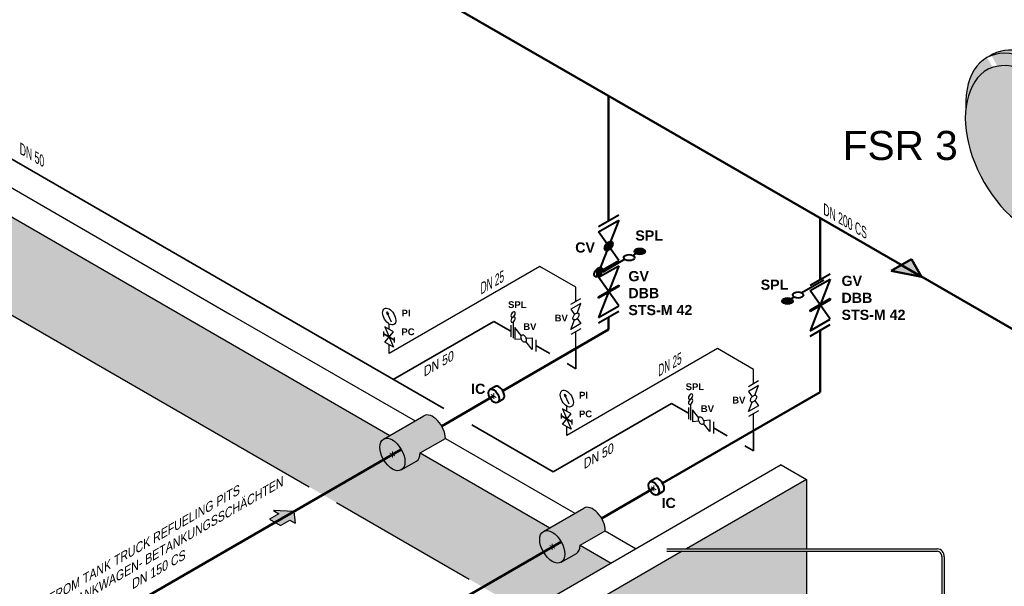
# Model space of a CAD drawing. Header units: millimetres. Extents: x 222 to 2461, y -1493 to 72.
# Tile 8 of 27: x 1100 to 1439, y -1142 to -947. Entities that reach past the tile are written whole.
import ezdxf

# ---------------------------------------------------------------- set-up
doc = ezdxf.new("R2010")
doc.units = ezdxf.units.MM
doc.linetypes.add('ACAD_ISO10W100', pattern=[18, 12, -3, 0, -3])
for name, color, linetype, lineweight in [('Achsen', 253, 'ACAD_ISO10W100', 15), ('Armatur-Entleerung', 7, 'Continuous', 30), ('Armaturen-Einlagerung', 7, 'Continuous', 40), ('Einlagerung', 5, 'Continuous', 50), ('Entleerung', 74, 'Continuous', 35), ('Pfeile', 1, 'Continuous', 18), ('Stickstoffsystem', 200, 'Continuous', 25), ('Text', 7, 'Continuous', 18), ('Text groß', 7, 'Continuous', 18)]:
    doc.layers.add(name, color=color, linetype=linetype, lineweight=lineweight)
for name, color, linetype in [('ANLAGEN', 7, 'Continuous'), ('DN 025-', 8, 'Continuous'), ('effekte', 7, 'Continuous'), ('Filter', 8, 'Continuous'), ('gebäude', 8, 'Continuous'), ('rohrdurchführung', 7, 'Continuous')]:
    doc.layers.add(name, color=color, linetype=linetype)
doc.styles.add('isotext', font='arial.ttf', dxfattribs={"oblique": 30, "height": 3})

# ---------------------------------------------------------------- blocks, each defined once
blk = doc.blocks.new('FILOU_N2_83_2')
at = {"layer": 'ANLAGEN', "color": 7, "linetype": 'Continuous'}
for p, q in [((0, 0), (6.4952, 12.4102)), ((6.4952, 12.4102), (6.4952, 8.0801)), ((6.4952, 8.0801), (12.9904, 11.8301)), ((12.9904, 11.8301), (12.9904, 3.1699)), ((0, 0), (6.4952, -4.9104)), ((12.9904, 3.1699), (6.4952, -0.5801)), ((6.4952, -0.5801), (6.4952, -4.9103))]:
    blk.add_line(p, q, dxfattribs=at)

msp = doc.modelspace()

# ---------------------------------------------------------------- hatches: boundary and pattern name
at = {"layer": 'Armaturen-Einlagerung'}
h = msp.add_hatch(color=256, dxfattribs=at)
edge = h.paths.add_edge_path()
edge.add_ellipse((1313.727061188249, -1026.815076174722), major_axis=(-1.833785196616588, 5.659506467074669e-09), ratio=0.5773502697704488, start_angle=0, end_angle=360)
h = msp.add_hatch(color=256, dxfattribs=at)
edge = h.paths.add_edge_path()
edge.add_ellipse((1364.609525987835, -1043.872488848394), major_axis=(-1.833785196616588, 5.659506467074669e-09), ratio=0.5773502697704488, start_angle=0, end_angle=360)
at = {"layer": 'DN 025-'}
h = msp.add_hatch(color=256, dxfattribs=at)
h.paths.add_polyline_path([(1226.652570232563, -1047.629591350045), (1227.077420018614, -1048.518920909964), (1227.263446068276, -1048.399505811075)])
h.paths.add_polyline_path([(1226.911796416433, -1048.625239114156), (1227.077420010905, -1048.518920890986), (1226.65257022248, -1047.629591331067)])
h = msp.add_hatch(color=256, dxfattribs=at)
h.paths.add_polyline_path([(1287.791011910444, -1075.886093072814), (1288.215861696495, -1076.775422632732), (1288.401887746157, -1076.656007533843)])
h.paths.add_polyline_path([(1288.050238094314, -1076.881740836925), (1288.215861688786, -1076.775422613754), (1287.791011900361, -1075.886093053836)])
at = {"layer": 'effekte'}
h = msp.add_hatch(color=9, dxfattribs=at)
h.set_gradient(color1=(201, 200, 192), color2=(242, 242, 242), rotation=330, tint=1, name='CURVED')
h.paths.add_polyline_path([(846.3968309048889, -850.0500386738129), (843.7987194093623, -851.5500599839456), (841.2006419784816, -847.0500606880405), (848.9948710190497, -848.5500585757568), (846.3968309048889, -850.0500386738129), (906.9991178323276, -885.0382827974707), (906.9991178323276, -808.9316157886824), (887.5935001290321, -797.7277771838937), (880.0042742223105, -793.3461294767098), (880.004263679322, -793.3461294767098), (787.9918579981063, -740.2227422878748), (787.9918579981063, -869.9623724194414), (1274.671265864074, -1150.946859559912), (1303.863467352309, -1134.09273417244), (906.9991178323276, -904.9629951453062), (906.9991178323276, -885.0382827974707)])
h.paths.add_polyline_path([(851.9607284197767, -861.0387259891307), (861.877930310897, -866.7644251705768), (861.877930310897, -858.7068931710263), (851.9607284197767, -852.9811939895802)], flags=16)
h = msp.add_hatch(color=253, dxfattribs=at)
h.set_gradient(color1=(156, 156, 156), rotation=29.999999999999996, tint=1, name='CURVED')
edge = h.paths.add_edge_path()
edge.add_ellipse((1451.482955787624, -992.0493460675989), major_axis=(-18.38756896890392, 31.84820368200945), ratio=0.5542783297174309, start_angle=133.8320005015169, end_angle=406.1679994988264)
edge.add_ellipse((1449.726115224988, -993.0636584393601), major_axis=(-16.42953454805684, 28.45678858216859), ratio=0.6105096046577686, start_angle=20.785020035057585, end_angle=39.187509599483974, ccw=False)
edge.add_ellipse((1449.726115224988, -993.0636584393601), major_axis=(16.55132162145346, -28.66772998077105), ratio=0.5773502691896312, start_angle=338.13119913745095, end_angle=561.8688008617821, ccw=False)
edge.add_ellipse((1449.726115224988, -993.0636584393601), major_axis=(-16.42953454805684, 28.45678858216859), ratio=0.6105096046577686, start_angle=140.8124904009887, end_angle=159.2149799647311, ccw=False)
edge = h.paths.add_edge_path()
edge.add_ellipse((1453.321923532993, -990.9876175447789), major_axis=(-18.38756896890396, 31.84820368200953), ratio=0.5542783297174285, start_angle=177.0142703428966, end_angle=362.9857296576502)
edge.add_ellipse((1451.482955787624, -992.0493460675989), major_axis=(-18.38756896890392, 31.84820368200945), ratio=0.5542783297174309, start_angle=182.9857296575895, end_angle=357.0142703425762, ccw=False)
h = msp.add_hatch(color=253, dxfattribs=at)
h.set_gradient(color1=(156, 156, 156), rotation=29.999999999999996, tint=1, name='CURVED')
edge = h.paths.add_edge_path()
edge.add_ellipse((1449.726115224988, -993.0636584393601), major_axis=(16.55132162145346, -28.66772998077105), ratio=0.5773502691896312, start_angle=338.1311991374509, end_angle=561.8688008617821)
edge.add_ellipse((1449.726115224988, -993.0636584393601), major_axis=(-16.42953454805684, 28.45678858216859), ratio=0.6105096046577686, start_angle=20.78502003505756, end_angle=159.2149799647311)
h = msp.add_hatch(color=253, dxfattribs=at)
h.set_gradient(color1=(156, 156, 156), rotation=29.999999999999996, tint=1, name='CURVED')
edge = h.paths.add_edge_path()
edge.add_ellipse((1228.574376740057, -1096.680939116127), major_axis=(3.061862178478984, -5.303300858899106), ratio=0.5773502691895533, start_angle=1.1937117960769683e-12, end_angle=180.0000000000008, ccw=False)
edge.add_line((1231.636238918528, -1101.984239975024), (1236.88121930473, -1098.956049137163))
edge.add_ellipse((1233.819357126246, -1093.652748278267), major_axis=(3.061862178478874, -5.303300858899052), ratio=0.577350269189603, start_angle=0, end_angle=45.00000000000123)
edge.add_line((1238.149484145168, -1096.152748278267), (1246.809738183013, -1091.152748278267))
edge.add_ellipse((1242.479611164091, -1088.652748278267), major_axis=(3.061862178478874, -5.303300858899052), ratio=0.5773502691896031, start_angle=45.00000000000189, end_angle=180)
edge.add_line((1239.417748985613, -1083.349447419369), (1225.512514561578, -1091.377638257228))
h = msp.add_hatch(color=255, dxfattribs=at)
edge = h.paths.add_edge_path()
edge.add_ellipse((1228.574431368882, -1096.680970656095), major_axis=(3.061862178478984, -5.303300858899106), ratio=0.5773502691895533, start_angle=106.1175443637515, end_angle=253.8824556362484)
edge.add_line((1224.782918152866, -1096.907010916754), (1230.665944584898, -1093.51044402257))
edge = h.paths.add_edge_path()
edge.add_ellipse((1228.574431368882, -1096.680970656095), major_axis=(3.061862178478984, -5.303300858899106), ratio=0.5773502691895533, start_angle=89.9999999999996, end_angle=106.1175443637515)
edge.add_line((1230.665944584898, -1093.51044402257), (1224.782918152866, -1096.907010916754))
edge.add_ellipse((1228.574431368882, -1096.680970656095), major_axis=(3.061862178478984, -5.303300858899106), ratio=0.5773502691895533, start_angle=253.8824556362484, end_angle=270.0000000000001)
edge.add_line((1225.512569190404, -1098.448737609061), (1231.636293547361, -1094.913203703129))
edge = h.paths.add_edge_path()
edge.add_ellipse((1228.574431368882, -1096.680970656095), major_axis=(3.061862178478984, -5.303300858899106), ratio=0.5773502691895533, start_angle=73.88245563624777, end_angle=89.9999999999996)
edge.add_line((1231.636293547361, -1094.91320370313), (1225.512569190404, -1098.448737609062))
edge.add_ellipse((1228.574431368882, -1096.680970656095), major_axis=(3.061862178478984, -5.303300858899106), ratio=0.5773502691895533, start_angle=270.0000000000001, end_angle=286.1175443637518)
edge.add_line((1226.482918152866, -1099.851497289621), (1232.365944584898, -1096.454930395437))
edge = h.paths.add_edge_path()
edge.add_ellipse((1228.574431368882, -1096.680970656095), major_axis=(3.061862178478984, -5.303300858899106), ratio=0.5773502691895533, start_angle=286.1175443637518, end_angle=433.8824556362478)
edge.add_line((1232.365944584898, -1096.454930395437), (1226.482918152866, -1099.851497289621))
h = msp.add_hatch(color=9, dxfattribs=at)
h.set_gradient(color1=(201, 200, 192), color2=(242, 242, 242), rotation=330, tint=1, name='CURVED')
h.paths.add_polyline_path([(1329.770844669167, -1129.136114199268), (1371.095869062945, -1129.136919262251), (1371.095869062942, -1105.277100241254)])
h.paths.add_polyline_path([(1328.345783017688, -1129.95887392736), (1278.31659778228, -1158.843237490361), (1278.316597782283, -1166.495138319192), (1305.930546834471, -1150.552217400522), (1315.442204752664, -1156.04377566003), (1324.953862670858, -1150.55221740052), (1334.465520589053, -1156.04377566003), (1343.977178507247, -1150.55221740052), (1353.488836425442, -1156.04377566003), (1363.000494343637, -1150.55221740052), (1371.095869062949, -1155.226084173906), (1371.095869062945, -1129.95887392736)])
h = msp.add_hatch(color=253, dxfattribs=at)
h.set_gradient(color1=(156, 156, 156), rotation=29.999999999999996, tint=1, name='CURVED')
edge = h.paths.add_edge_path()
edge.add_ellipse((1283.614445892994, -1128.458337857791), major_axis=(3.061862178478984, -5.303300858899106), ratio=0.5773502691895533, start_angle=1.1937117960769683e-12, end_angle=180.0000000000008, ccw=False)
edge.add_line((1286.676308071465, -1133.761638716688), (1291.921288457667, -1130.733447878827))
edge.add_ellipse((1288.859426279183, -1125.43014701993), major_axis=(3.061862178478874, -5.303300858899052), ratio=0.577350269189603, start_angle=0, end_angle=45.00000000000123)
edge.add_line((1293.189553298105, -1127.93014701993), (1301.84980733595, -1122.93014701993))
edge.add_ellipse((1297.519680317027, -1120.430147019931), major_axis=(3.061862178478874, -5.303300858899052), ratio=0.5773502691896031, start_angle=45.00000000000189, end_angle=180)
edge.add_line((1294.45781813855, -1115.126846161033), (1280.552583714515, -1123.155036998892))
h = msp.add_hatch(color=255, dxfattribs=at)
edge = h.paths.add_edge_path()
edge.add_ellipse((1283.61450052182, -1128.458369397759), major_axis=(3.061862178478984, -5.303300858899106), ratio=0.5773502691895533, start_angle=106.1175443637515, end_angle=253.8824556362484)
edge.add_line((1279.822987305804, -1128.684409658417), (1285.706013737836, -1125.287842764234))
edge = h.paths.add_edge_path()
edge.add_ellipse((1283.61450052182, -1128.458369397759), major_axis=(3.061862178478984, -5.303300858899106), ratio=0.5773502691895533, start_angle=89.9999999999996, end_angle=106.1175443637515)
edge.add_line((1285.706013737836, -1125.287842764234), (1279.822987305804, -1128.684409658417))
edge.add_ellipse((1283.61450052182, -1128.458369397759), major_axis=(3.061862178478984, -5.303300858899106), ratio=0.5773502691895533, start_angle=253.8824556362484, end_angle=270.0000000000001)
edge.add_line((1280.552638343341, -1130.226136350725), (1286.676362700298, -1126.690602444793))
edge = h.paths.add_edge_path()
edge.add_ellipse((1283.61450052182, -1128.458369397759), major_axis=(3.061862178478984, -5.303300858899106), ratio=0.5773502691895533, start_angle=73.88245563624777, end_angle=89.9999999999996)
edge.add_line((1286.676362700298, -1126.690602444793), (1280.552638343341, -1130.226136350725))
edge.add_ellipse((1283.61450052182, -1128.458369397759), major_axis=(3.061862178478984, -5.303300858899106), ratio=0.5773502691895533, start_angle=270.0000000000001, end_angle=286.1175443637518)
edge.add_line((1281.522987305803, -1131.628896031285), (1287.406013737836, -1128.232329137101))
edge = h.paths.add_edge_path()
edge.add_ellipse((1283.61450052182, -1128.458369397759), major_axis=(3.061862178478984, -5.303300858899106), ratio=0.5773502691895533, start_angle=286.1175443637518, end_angle=433.8824556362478)
edge.add_line((1287.406013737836, -1128.232329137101), (1281.522987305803, -1131.628896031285))
at = {"layer": 'Einlagerung'}
h = msp.add_hatch(color=256, dxfattribs=at)
h.paths.add_polyline_path([(1410.703033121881, -1035.491716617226), (1407.238931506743, -1029.491716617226), (1403.774829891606, -1031.491716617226)])
h.paths.add_polyline_path([(1400.310728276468, -1033.491716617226), (1410.703033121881, -1035.491716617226), (1403.774829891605, -1031.491716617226)])
h = msp.add_hatch(color=5, dxfattribs=at)
h.paths.add_polyline_path([(1189.500475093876, -1117.075966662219), (1186.25287746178, -1118.950970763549), (1186.427865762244, -1119.052000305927), (1191.450814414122, -1116.15199954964), (1187.625486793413, -1115.99344166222)])
h.paths.add_polyline_path([(1186.427865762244, -1119.052000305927), (1188.127865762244, -1120.033495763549), (1194.623061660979, -1116.283492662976), (1194.623061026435, -1116.28348756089), (1191.450814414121, -1116.15199954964)])
h.paths.add_polyline_path([(1188.127865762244, -1120.03349576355), (1189.827865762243, -1121.014991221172), (1194.850842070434, -1118.114974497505), (1194.623061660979, -1116.283492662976)])
h.paths.add_polyline_path([(1189.827865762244, -1121.014991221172), (1190.002854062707, -1121.11602076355), (1193.250451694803, -1119.241016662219), (1195.125526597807, -1120.32359166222), (1194.850842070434, -1118.114974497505)])

# ---------------------------------------------------------------- linework, layer by layer
at = {"layer": 'Achsen'}
for p, q in [((1262.616301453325, -1076.026887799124), (1264.348352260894, -1077.026887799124)), ((1263.48232685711, -1075.526887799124), (1263.48232685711, -1077.526887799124)), ((1227.708405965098, -1096.180970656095), (1229.440456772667, -1097.180970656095)), ((1228.574431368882, -1095.680970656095), (1228.574431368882, -1097.680970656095)), ((1317.656370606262, -1107.804286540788), (1319.388421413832, -1108.804286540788)), ((1318.522396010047, -1107.304286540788), (1318.522396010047, -1109.304286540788)), ((1282.748475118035, -1127.958369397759), (1284.480525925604, -1128.958369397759)), ((1283.61450052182, -1127.458369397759), (1283.61450052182, -1129.458369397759))]:
    msp.add_line(p, q, dxfattribs=at)
at = {"layer": 'Armatur-Entleerung'}
for p, q in [((1290.034270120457, -1044.985677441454), (1293.498371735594, -1042.985677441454)), ((1293.498371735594, -1044.717729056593), (1290.034270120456, -1046.717729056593)), ((1290.034270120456, -1046.717729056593), (1291.300898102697, -1048.520842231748)), ((1292.230986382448, -1047.984335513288), (1293.498371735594, -1044.717729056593)), ((1290.034251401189, -1053.645903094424), (1291.300875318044, -1050.380056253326)), ((1292.230446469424, -1049.843208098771), (1293.498353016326, -1051.645903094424)), ((1269.349419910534, -1052.21890656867), (1269.349419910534, -1056.21890656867)), ((1270.108816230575, -1051.082888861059), (1270.108816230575, -1056.658766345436)), ((1272.936172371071, -1055.754110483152), (1270.74090087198, -1053.023219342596)), ((1270.74090087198, -1053.023219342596), (1270.74090087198, -1057.023219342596)), ((1293.498353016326, -1051.645903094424), (1290.034251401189, -1053.645903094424)), ((1293.498353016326, -1053.377954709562), (1290.034251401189, -1055.377954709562)), ((1270.74090087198, -1057.023219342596), (1272.935756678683, -1056.827843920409)), ((1274.545733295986, -1056.684014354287), (1276.740866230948, -1056.487322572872)), ((1276.740866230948, -1056.487322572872), (1276.740866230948, -1060.487322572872)), ((1278.005035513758, -1057.216228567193), (1278.005035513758, -1061.216228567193)), ((1276.740866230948, -1060.487322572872), (1274.545871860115, -1057.757470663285)), ((1351.172711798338, -1073.242179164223), (1354.636813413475, -1071.242179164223)), ((1354.636813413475, -1072.974230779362), (1351.172711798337, -1074.974230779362)), ((1353.369428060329, -1076.240837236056), (1354.636813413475, -1072.974230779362)), ((1351.172711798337, -1074.974230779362), (1352.439339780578, -1076.777343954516)), ((1330.487861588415, -1080.475408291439), (1330.487861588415, -1084.475408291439)), ((1331.247257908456, -1079.339390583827), (1331.247257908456, -1084.915268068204)), ((1334.074614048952, -1084.010612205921), (1331.879342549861, -1081.279721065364)), ((1331.879342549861, -1081.279721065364), (1331.879342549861, -1085.279721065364)), ((1351.17269307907, -1081.902404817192), (1352.439316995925, -1078.636557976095)), ((1354.636794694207, -1079.902404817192), (1351.17269307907, -1081.902404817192)), ((1353.368888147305, -1078.099709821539), (1354.636794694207, -1079.902404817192)), ((1354.636794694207, -1081.634456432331), (1351.17269307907, -1083.634456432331)), ((1331.879342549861, -1085.279721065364), (1334.074198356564, -1085.084345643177)), ((1335.684174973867, -1084.940516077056), (1337.879307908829, -1084.743824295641)), ((1337.879307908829, -1088.743824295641), (1335.684313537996, -1086.013972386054)), ((1337.879307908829, -1084.743824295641), (1337.879307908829, -1088.743824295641)), ((1339.143477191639, -1085.472730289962), (1339.143477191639, -1089.472730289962))]:
    msp.add_line(p, q, dxfattribs=at)
for points in [[(1292.59595561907, -1048.078020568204, -0.1593), (1292.771835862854, -1048.341916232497, -0.1064), (1292.79441941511, -1048.733677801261, -0.0713), (1292.660441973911, -1049.193749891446, -0.0576), (1292.390190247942, -1049.65209993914, -0.0576), (1292.024791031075, -1050.038903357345, -0.0713), (1291.61989960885, -1050.295227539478, -0.1064), (1291.237215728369, -1050.38217011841, -0.1593), (1290.934978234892, -1050.286426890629, -0.1593), (1290.759097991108, -1050.022531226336, -0.1064), (1290.736514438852, -1049.630769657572, -0.0713), (1290.870491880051, -1049.170697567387, -0.0576), (1291.14074360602, -1048.712347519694, -0.0576), (1291.506142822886, -1048.325544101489, -0.0713), (1291.911034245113, -1048.069219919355, -0.1064), (1292.293718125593, -1047.982277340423, -0.1593)], [(1273.199790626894, -1055.484880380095, -0.1593), (1273.516271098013, -1055.464511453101, -0.1064), (1273.866838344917, -1055.640834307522, -0.0713), (1274.19828374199, -1055.986898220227, -0.0576), (1274.460100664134, -1056.450118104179, -0.0576), (1274.612382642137, -1056.959964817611, -0.0713), (1274.631920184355, -1057.4387731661, -0.1064), (1274.515872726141, -1057.81365841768, -0.1593), (1274.281837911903, -1058.027532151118, -0.1593), (1273.965357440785, -1058.047901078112, -0.1064), (1273.614790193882, -1057.871578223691, -0.0713), (1273.283344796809, -1057.525514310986, -0.0576), (1273.021527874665, -1057.062294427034, -0.0576), (1272.869245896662, -1056.552447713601, -0.0713), (1272.849708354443, -1056.073639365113, -0.1064), (1272.965755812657, -1055.698754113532, -0.1593)], [(1353.734397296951, -1076.334522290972, -0.1593), (1353.910277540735, -1076.598417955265, -0.1064), (1353.932861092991, -1076.990179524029, -0.0713), (1353.798883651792, -1077.450251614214, -0.0576), (1353.528631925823, -1077.908601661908, -0.0576), (1353.163232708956, -1078.295405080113, -0.0713), (1352.758341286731, -1078.551729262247, -0.1064), (1352.37565740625, -1078.638671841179, -0.1593), (1352.073419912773, -1078.542928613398, -0.1593), (1351.897539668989, -1078.279032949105, -0.1064), (1351.874956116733, -1077.887271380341, -0.0713), (1352.008933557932, -1077.427199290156, -0.0576), (1352.279185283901, -1076.968849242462, -0.0576), (1352.644584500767, -1076.582045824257, -0.0713), (1353.049475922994, -1076.325721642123, -0.1064), (1353.432159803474, -1076.238779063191, -0.1593)], [(1334.338232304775, -1083.741382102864, -0.1593), (1334.654712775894, -1083.721013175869, -0.1064), (1335.005280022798, -1083.89733603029, -0.0713), (1335.336725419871, -1084.243399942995, -0.0576), (1335.598542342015, -1084.706619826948, -0.0576), (1335.750824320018, -1085.21646654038, -0.0713), (1335.770361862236, -1085.695274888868, -0.1064), (1335.654314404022, -1086.070160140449, -0.1593), (1335.420279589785, -1086.284033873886, -0.1593), (1335.103799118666, -1086.30440280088, -0.1064), (1334.753231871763, -1086.128079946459, -0.0713), (1334.42178647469, -1085.782016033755, -0.0576), (1334.159969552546, -1085.318796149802, -0.0576), (1334.007687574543, -1084.80894943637, -0.0713), (1333.988150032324, -1084.330141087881, -0.1064), (1334.104197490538, -1083.955255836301, -0.1593)]]:
    msp.add_lwpolyline(points, format="xyb", close=True, dxfattribs=at)
at = {"layer": 'Armatur-Entleerung', "extrusion": (0, 0, -1)}
for centre in [(1270.108816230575, -1048.51882907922), (1270.108816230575, -1050.228202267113), (1331.247257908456, -1076.775330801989), (1331.247257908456, -1078.484703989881)]:
    msp.add_ellipse(centre, major_axis=(-0.5233865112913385, -0.9065320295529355), ratio=0.5773502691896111, dxfattribs=at)
at = {"layer": 'Armaturen-Einlagerung'}
for p, q in [((1306.484665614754, -1016.021812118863), (1299.556424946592, -1033.877920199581)), ((1299.556456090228, -1018.190451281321), (1306.484659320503, -1014.190451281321)), ((1299.556462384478, -1020.021812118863), (1306.484665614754, -1016.021812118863)), ((1306.484628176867, -1029.87792019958), (1299.556462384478, -1020.021812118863)), ((1302.905163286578, -1023.635705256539), (1302.905171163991, -1026.397254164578)), ((1303.020562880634, -1023.564279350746), (1303.020527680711, -1026.335452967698)), ((1303.13615939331, -1023.502339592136), (1303.136167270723, -1026.263888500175)), ((1303.251542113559, -1023.450283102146), (1303.25154066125, -1026.182717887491)), ((1303.36696960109, -1023.408280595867), (1303.366869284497, -1026.091493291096)), ((1303.482529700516, -1023.376761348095), (1303.482545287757, -1025.989508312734)), ((1303.597918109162, -1023.356861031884), (1303.597912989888, -1025.876181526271)), ((1303.713398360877, -1023.349867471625), (1303.713548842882, -1025.749740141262)), ((1303.828841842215, -1023.357774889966), (1303.82886147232, -1025.608605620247)), ((1303.94431419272, -1023.383745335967), (1303.944265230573, -1025.449338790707)), ((1304.059840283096, -1023.433364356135), (1304.059855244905, -1025.266284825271)), ((1304.175192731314, -1023.517323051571), (1304.175258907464, -1025.049099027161)), ((1304.290698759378, -1023.662792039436), (1304.290628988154, -1024.770333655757)), ((1301.750613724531, -1025.12883082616), (1301.750587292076, -1026.184348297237)), ((1301.866053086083, -1024.850185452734), (1301.866036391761, -1026.382649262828)), ((1301.981406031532, -1024.633188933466), (1301.981439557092, -1026.466418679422)), ((1302.096825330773, -1024.450393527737), (1302.096776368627, -1026.515986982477)), ((1302.212229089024, -1024.291126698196), (1302.212248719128, -1026.541957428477)), ((1302.327781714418, -1024.149853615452), (1302.327812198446, -1026.549795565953)), ((1302.443177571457, -1024.023550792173), (1302.443172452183, -1026.542871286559)), ((1302.558785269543, -1023.91008544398), (1302.558800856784, -1026.522832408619)), ((1302.674221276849, -1023.808239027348), (1302.674120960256, -1026.491451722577)), ((1302.789549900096, -1023.717014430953), (1302.789548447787, -1026.449449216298)), ((1299.556424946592, -1033.877920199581), (1306.484628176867, -1029.87792019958)), ((1308.590072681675, -1029.507341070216), (1300.966051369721, -1033.909071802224)), ((1312.43037924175, -1027.563715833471), (1311.398532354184, -1028.159452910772)), ((1298.979166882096, -1032.904822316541), (1298.979062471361, -1035.517638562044)), ((1299.094362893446, -1032.803114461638), (1299.094262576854, -1035.486327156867)), ((1299.209982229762, -1032.711562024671), (1299.210050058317, -1035.444116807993)), ((1299.325424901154, -1032.630511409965), (1299.325432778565, -1035.392060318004)), ((1299.440755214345, -1032.558965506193), (1299.440789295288, -1035.330259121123)), ((1306.484634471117, -1031.709281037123), (1299.556393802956, -1049.56538911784)), ((1299.556421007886, -1032.497145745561), (1299.556428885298, -1035.2586946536)), ((1299.556431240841, -1035.709281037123), (1306.484634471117, -1031.709281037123)), ((1299.671614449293, -1032.445038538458), (1299.671682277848, -1035.17759332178)), ((1299.787471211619, -1032.402948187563), (1299.787370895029, -1035.086160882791)), ((1299.902791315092, -1032.371567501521), (1299.902806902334, -1034.98431446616)), ((1300.018179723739, -1032.351667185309), (1300.018105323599, -1034.870867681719)), ((1300.133779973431, -1032.344604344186), (1300.133741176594, -1034.74442629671)), ((1300.249034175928, -1032.352461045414), (1300.248952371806, -1034.603670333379)), ((1300.364765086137, -1032.378602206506), (1300.36469756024, -1034.443886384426)), ((1300.480101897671, -1032.42817050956), (1300.480047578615, -1034.260970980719)), ((1300.595574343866, -1032.512059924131), (1300.595640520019, -1034.043835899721)), ((1300.710891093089, -1032.657478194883), (1300.710896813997, -1033.712497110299)), ((1306.484597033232, -1045.56538911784), (1299.556431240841, -1035.709281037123)), ((1377.155440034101, -1036.629102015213), (1369.531418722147, -1041.030832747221)), ((1379.29888688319, -1036.286904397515), (1372.370646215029, -1054.143012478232)), ((1372.370677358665, -1038.455543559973), (1379.298880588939, -1034.455543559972)), ((1372.370683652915, -1040.286904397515), (1379.29888688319, -1036.286904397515)), ((1306.484477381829, -1038.752933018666), (1299.556394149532, -1042.752863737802)), ((1306.484615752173, -1038.637335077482), (1299.5564125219, -1042.637335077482)), ((1299.556467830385, -1042.40658703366), (1306.484551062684, -1038.406656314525)), ((1306.484579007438, -1038.868392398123), (1299.556495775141, -1042.868323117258)), ((1306.484583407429, -1038.521995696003), (1299.556500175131, -1042.521926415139)), ((1306.484551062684, -1038.406656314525), (1306.484579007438, -1038.868392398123)), ((1379.298849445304, -1050.143012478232), (1372.370683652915, -1040.286904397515)), ((1299.556495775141, -1042.868323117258), (1299.556449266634, -1042.406277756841)), ((1366.938054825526, -1042.528112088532), (1365.906207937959, -1043.123849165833)), ((1379.298729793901, -1043.330556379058), (1372.370646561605, -1047.330487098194)), ((1379.298868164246, -1043.214958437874), (1372.370664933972, -1047.214958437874)), ((1372.370720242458, -1046.984210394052), (1379.298803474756, -1042.984279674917)), ((1379.298831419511, -1043.446015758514), (1372.370748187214, -1047.44594647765)), ((1379.298835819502, -1043.099619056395), (1372.370752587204, -1047.099549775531)), ((1379.298803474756, -1042.984279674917), (1379.298831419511, -1043.446015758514)), ((1299.556393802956, -1049.56538911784), (1306.484597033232, -1045.56538911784)), ((1299.556400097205, -1051.396749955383), (1306.484603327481, -1047.396749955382)), ((1372.370748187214, -1047.44594647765), (1372.370701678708, -1046.983901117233)), ((1372.370646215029, -1054.143012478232), (1379.298849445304, -1050.143012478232)), ((1372.370652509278, -1055.974373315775), (1379.298855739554, -1051.974373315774)), ((1264.011530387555, -1073.235623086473), (1262.137946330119, -1074.317337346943)), ((1266.54607040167, -1077.743763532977), (1264.749596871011, -1078.780958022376)), ((1319.051599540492, -1105.013021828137), (1317.178015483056, -1106.094736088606)), ((1321.586139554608, -1109.521162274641), (1319.789666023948, -1110.55835676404))]:
    msp.add_line(p, q, dxfattribs=at)
for points in [[(1301.913166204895, -1026.422157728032, -0.1593), (1301.678806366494, -1026.070273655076, -0.1064), (1301.648569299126, -1025.547900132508, -0.0713), (1301.827345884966, -1024.934452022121, -0.0576), (1302.187658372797, -1024.323392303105, -0.0576), (1302.674871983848, -1023.807703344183, -0.0713), (1303.214608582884, -1023.465846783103, -0.1064), (1303.724828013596, -1023.349988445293, -0.1593), (1304.127924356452, -1023.477574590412, -0.1593), (1304.362284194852, -1023.829458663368, -0.1064), (1304.392521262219, -1024.351832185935, -0.0713), (1304.213744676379, -1024.965280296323, -0.0576), (1303.85343218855, -1025.576340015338, -0.0576), (1303.366218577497, -1026.092028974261, -0.0713), (1302.826481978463, -1026.433885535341, -0.1064), (1302.316262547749, -1026.54974387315, -0.1593)], [(1298.333478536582, -1035.416774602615, -0.1593), (1298.099067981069, -1035.065079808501, -0.1064), (1298.068950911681, -1034.542637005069, -0.0713), (1298.247607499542, -1033.929258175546, -0.0576), (1298.607919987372, -1033.31819845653, -0.0576), (1299.095064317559, -1032.80238949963, -0.0713), (1299.634870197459, -1032.460652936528, -0.1064), (1300.145209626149, -1032.344725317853, -0.1593), (1300.548185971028, -1032.472380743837, -0.1593), (1300.782665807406, -1032.824195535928, -0.1064), (1300.812782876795, -1033.34663833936, -0.0713), (1300.634126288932, -1033.960017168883, -0.0576), (1300.273813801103, -1034.571076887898, -0.0576), (1299.78660019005, -1035.086765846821, -0.0713), (1299.246863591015, -1035.428622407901, -0.1064), (1298.736524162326, -1035.544550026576, -0.1593)]]:
    msp.add_lwpolyline(points, format="xyb", close=True, dxfattribs=at)
for centre, major_axis, ratio in [((1313.727061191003, -1026.815076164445), (-1.833785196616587, 5.659505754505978e-09), 0.5773502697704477), ((1310.101850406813, -1028.908092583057), (-1.833785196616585, 5.65950646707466e-09), 0.5773502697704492), ((1364.609525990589, -1043.872488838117), (-1.833785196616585, 5.65950646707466e-09), 0.5773502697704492), ((1368.234736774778, -1041.779472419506), (-1.833785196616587, 5.659505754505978e-09), 0.5773502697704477), ((1263.48232685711, -1076.526887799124), (1.31275905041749, -2.229115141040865), 0.5736040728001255), ((1318.522396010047, -1108.304286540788), (1.31275905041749, -2.229115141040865), 0.5736040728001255)]:
    msp.add_ellipse(centre, major_axis=major_axis, ratio=ratio, dxfattribs=at)
for centre in [(1265.278800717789, -1075.489693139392), (1320.318869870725, -1107.267091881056)]:
    msp.add_ellipse(centre, major_axis=(1.31275905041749, -2.229115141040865), ratio=0.5736040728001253, start_param=6.24822871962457, end_param=9.449833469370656, dxfattribs=at)
at = {"layer": 'DN 025-'}
for p, q in [((1228.30298997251, -1051.084381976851), (1226.652570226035, -1047.629591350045)), ((1229.29959384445, -1058.134963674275), (1229.29959384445, -1056.4200737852)), ((1289.441431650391, -1079.34088369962), (1287.791011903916, -1075.886093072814)), ((1290.438035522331, -1086.391465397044), (1290.438035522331, -1084.676575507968))]:
    msp.add_line(p, q, dxfattribs=at)
for points in [[(1226.652570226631, -1047.629591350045), (1227.26344606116, -1048.399505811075), (1226.911796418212, -1048.625239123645), (1226.652570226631, -1047.629591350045)], [(1225.982389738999, -1058.031363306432), (1228.967445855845, -1054.416719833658), (1225.982389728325, -1052.693296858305), (1228.967445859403, -1059.754786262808), (1225.982389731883, -1058.031363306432)], [(1225.650241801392, -1056.028009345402), (1225.650241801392, -1054.313119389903)], [(1287.791011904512, -1075.886093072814), (1288.401887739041, -1076.656007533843), (1288.050238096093, -1076.881740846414), (1287.791011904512, -1075.886093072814)], [(1287.12083141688, -1086.2878650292), (1290.105887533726, -1082.673221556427), (1287.120831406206, -1080.949798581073), (1290.105887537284, -1088.011287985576), (1287.120831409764, -1086.2878650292)], [(1286.788683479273, -1084.28451106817), (1286.788683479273, -1082.569621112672)]]:
    msp.add_lwpolyline(points, dxfattribs=at)
for points in [[(1225.650241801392, -1055.170564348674), (1229.299593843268, -1057.27751875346)], [(1286.788683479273, -1083.427066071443), (1290.438035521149, -1085.534020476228)]]:
    msp.add_lwpolyline(points, close=True, dxfattribs=at)
for centre in [(1227.474917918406, -1049.190454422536), (1288.613359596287, -1077.446956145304)]:
    msp.add_ellipse(centre, major_axis=(1.619276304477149, -2.749593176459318), ratio=0.5736040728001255, dxfattribs=at)
at = {"layer": 'Einlagerung'}
for p, q in [((1302.786111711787, -973.1861687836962), (1224.762299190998, -928.1391778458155)), ((1509.615422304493, -1092.598811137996), (1302.78620561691, -973.1861145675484)), ((1303.020526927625, -1016.190469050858), (1303.020526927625, -973.3216478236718)), ((1375.834766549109, -1015.214942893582), (1375.834766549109, -1036.455550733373)), ((1400.310728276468, -1033.491716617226), (1407.238931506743, -1029.491716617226)), ((1407.238931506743, -1029.491716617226), (1410.703033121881, -1035.491716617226)), ((1410.703033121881, -1035.491716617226), (1400.310728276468, -1033.491716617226)), ((1403.774829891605, -1031.491716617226), (1410.703033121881, -1035.491716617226)), ((1303.020526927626, -1053.699497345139), (1303.020526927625, -1049.396735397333)), ((1303.020526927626, -1053.699497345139), (1266.563913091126, -1074.747733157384)), ((1375.834766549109, -1053.974366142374), (1375.83476654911, -1075.214973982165)), ((1263.48232685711, -1076.526887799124), (1245.541527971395, -1086.885012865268)), ((1375.83476654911, -1075.214973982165), (1321.603982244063, -1106.525131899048)), ((1231.636293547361, -1094.91320370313), (1076.914638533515, -1184.241792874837)), ((1318.522396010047, -1108.304286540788), (1300.581597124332, -1118.662411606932)), ((1286.676362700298, -1126.690602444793), (1104.703284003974, -1231.752808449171))]:
    msp.add_line(p, q, dxfattribs=at)
at = {"layer": 'Entleerung', "color": 74}
for p, q in [((1093.992554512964, -992.9974431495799), (1181.232892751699, -1043.364952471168)), ((1181.233669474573, -1043.364504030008), (1246.245386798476, -1080.898497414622)), ((1255.910475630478, -1086.478558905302), (1283.912553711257, -1102.645334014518))]:
    msp.add_line(p, q, dxfattribs=at)
at = {"layer": 'Entleerung'}
for p, q in [((1228.872089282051, -1070.868163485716), (1263.529434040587, -1050.858736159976)), ((1263.529434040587, -1050.858736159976), (1269.349419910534, -1054.21890656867)), ((1278.005035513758, -1059.216228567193), (1282.735151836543, -1061.947162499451)), ((1291.766320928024, -1060.197116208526), (1291.766320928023, -1067.161310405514)), ((1288.735151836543, -1065.411264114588), (1291.766320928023, -1067.161310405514)), ((1283.912553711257, -1102.645334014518), (1324.667875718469, -1079.115237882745)), ((1324.667875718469, -1079.115237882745), (1330.487861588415, -1082.475408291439)), ((1339.143477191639, -1087.472730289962), (1343.873593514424, -1090.203664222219)), ((1352.904762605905, -1088.453617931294), (1352.904762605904, -1095.417812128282)), ((1349.873593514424, -1093.667765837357), (1352.904762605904, -1095.417812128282))]:
    msp.add_line(p, q, dxfattribs=at)
at = {"layer": 'Filter'}
for centre, major_axis, ratio, start_param, end_param in [((1453.321923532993, -990.9876175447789), (-18.38756896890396, 31.84820368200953), 0.5542783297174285, 3.089481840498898, 6.335296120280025), ((1451.482955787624, -992.0493460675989), (-18.38756896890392, 31.84820368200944), 0.5542783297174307, 2.335809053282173, 7.088968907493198), ((1449.726115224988, -993.0636584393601), (16.55132162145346, -28.66772998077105), 0.5773502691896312, 5.901502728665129, 9.80646053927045), ((1449.726115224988, -993.0636584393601), (-16.42953454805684, 28.45678858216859), 0.6105096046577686, 0.3627670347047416, 2.778825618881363)]:
    msp.add_ellipse(centre, major_axis=major_axis, ratio=ratio, start_param=start_param, end_param=end_param, dxfattribs=at)
at = {"layer": 'gebäude'}
for p, q in [((998.600241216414, -947.8489283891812), (1172.635870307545, -1048.328445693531)), ((989.9399871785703, -952.8489283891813), (1163.9756162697, -1053.328445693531)), ((960.7190737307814, -969.6864769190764), (1134.783414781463, -1070.182571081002)), ((1172.635870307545, -1048.32844569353), (1236.355941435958, -1085.117245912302)), ((1163.9756162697, -1053.328445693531), (1227.695687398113, -1090.117245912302)), ((1134.783414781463, -1070.182571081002), (1199.927210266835, -1107.793358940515)), ((1246.809792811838, -1091.152779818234), (1291.396010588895, -1116.894644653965)), ((1238.149538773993, -1096.152779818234), (1282.73575655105, -1121.894644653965)), ((1362.43561502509, -1100.277100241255), (1269.656343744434, -1153.843237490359)), ((1362.43561502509, -1100.277100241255), (1371.095869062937, -1105.277100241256)), ((1371.095869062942, -1105.277100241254), (1329.770844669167, -1129.136114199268)), ((1371.095869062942, -1105.277100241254), (1371.095869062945, -1129.136919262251)), ((1209.327210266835, -1113.220451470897), (1254.967279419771, -1139.570757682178)), ((1301.849861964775, -1122.930178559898), (1312.524597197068, -1129.093239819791)), ((1293.189607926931, -1127.930178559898), (1303.864343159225, -1134.093239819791)), ((1328.345783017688, -1129.95887392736), (1278.316597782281, -1158.84323749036)), ((1323.070490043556, -1129.135983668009), (1416.221880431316, -1129.137798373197)), ((1323.070490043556, -1129.95887392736), (1416.155757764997, -1129.95887392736)), ((1371.095869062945, -1129.958873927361), (1371.095869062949, -1155.226084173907)), ((1417.686132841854, -1131.805091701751), (1417.692527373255, -1154.670886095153)), ((1418.505227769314, -1131.892388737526), (1418.516261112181, -1154.670886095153)), ((1303.864343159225, -1134.093239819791), (1302.980560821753, -1134.603491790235))]:
    msp.add_line(p, q, dxfattribs=at)
for radius in [1.674193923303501, 2.497927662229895]:
    msp.add_arc((1416.021367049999, -1131.627665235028), radius, 353.9165270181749, 85.39580569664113, dxfattribs=at)
at = {"layer": 'rohrdurchführung'}
for p, q in [((1225.512569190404, -1091.377669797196), (1239.417803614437, -1083.349478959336)), ((1238.149538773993, -1096.152779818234), (1246.809792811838, -1091.152779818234)), ((1231.636293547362, -1101.984271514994), (1236.88127393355, -1098.956080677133)), ((1280.552638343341, -1123.15506853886), (1294.457872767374, -1115.126877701)), ((1293.189607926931, -1127.930178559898), (1301.849861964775, -1122.930178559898)), ((1286.676362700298, -1133.761670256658), (1291.921343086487, -1130.733479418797))]:
    msp.add_line(p, q, dxfattribs=at)
for centre, start_param, end_param in [((1242.479665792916, -1088.652779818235), 0.7853981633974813, 3.141592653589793), ((1233.819411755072, -1093.652779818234), 0, 0.7853981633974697), ((1297.519734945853, -1120.430178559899), 0.7853981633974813, 3.141592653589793), ((1288.859480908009, -1125.430178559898), 0, 0.7853981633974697)]:
    msp.add_ellipse(centre, major_axis=(3.061862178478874, -5.303300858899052), ratio=0.577350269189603, start_param=start_param, end_param=end_param, dxfattribs=at)
for centre in [(1228.574431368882, -1096.680970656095), (1283.61450052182, -1128.458369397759)]:
    msp.add_ellipse(centre, major_axis=(3.061862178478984, -5.303300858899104), ratio=0.5773502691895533, dxfattribs=at)
at = {"layer": 'Stickstoffsystem'}
for p, q in [((1279.300021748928, -1031.944419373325), (1227.474502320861, -1061.865896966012)), ((1291.766320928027, -1039.141840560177), (1279.300021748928, -1031.944419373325)), ((1291.766320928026, -1043.985677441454), (1291.766320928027, -1039.141840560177)), ((1227.474917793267, -1053.555008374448), (1227.47491779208, -1051.774307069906)), ((1291.766320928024, -1060.197116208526), (1291.766302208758, -1054.377954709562)), ((1227.474502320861, -1061.865896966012), (1227.474917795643, -1058.89307478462)), ((1340.438463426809, -1060.200921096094), (1288.612943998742, -1090.122398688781)), ((1352.904762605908, -1067.398342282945), (1340.438463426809, -1060.200921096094)), ((1352.904762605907, -1072.242179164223), (1352.904762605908, -1067.398342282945)), ((1288.613359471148, -1081.811510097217), (1288.613359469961, -1080.030808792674)), ((1352.904762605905, -1088.453617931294), (1352.904743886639, -1082.634456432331)), ((1288.612943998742, -1090.122398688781), (1288.613359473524, -1087.149576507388))]:
    msp.add_line(p, q, dxfattribs=at)

# ---------------------------------------------------------------- block references
at = {"layer": 'Pfeile', "xscale": -0.4999999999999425, "yscale": 0.5, "zscale": 0.5, "rotation": 59.9999999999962}
msp.add_blockref('FILOU_N2_83_2', (1194.623061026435, -1116.28348756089), dxfattribs=at)

# ---------------------------------------------------------------- texts
at = {"layer": 'Stickstoffsystem', "char_height": 3.5, "attachment_point": 9, "rotation": 29.99999999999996}
for insert in [(1267.028907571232, -1037.109929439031), (1328.167349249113, -1065.3664311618)]:
    msp.add_mtext('\\W0.7;\\Q30;DN 25 ', dxfattribs=dict(at, insert=insert))
at = {"layer": 'Text', "attachment_point": 1}
for s, insert, char_height, width in [('{\\fArial|b1|i0|c0|p34;SPL}', (1312.204248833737, -1019.566211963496), 3.5, 5.46291058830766), ('{\\fArial|b1|i0|c0|p34;CV}', (1291.51389859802, -1023.678315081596), 3.5, 5.46291058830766), ('{\\fArial|b1|i0|c0|p34;GV\\PDBB\\PSTS-M 42}', (1309.818934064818, -1033.547362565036), 3.5, 31.79455828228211), ('{\\fArial|b1|i0|c0|p34;SPL}', (1355.360427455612, -1036.490113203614), 3.5, 5.46291058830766), ('{\\fArial|b1|i0|c0|p34;GV\\PDBB\\PSTS-M 42}', (1383.197306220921, -1035.176830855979), 3.5, 31.79455828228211), ('{\\fArial|b1|i0|c0|p34;SPL}', (1268.384516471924, -1043.933439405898), 2.34180516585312, 5.46291058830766), ('{\\fArial|b1|i0|c0|p34;PI}', (1231.716396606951, -1046.842652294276), 2.34180516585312, 5.46291058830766), ('{\\fArial|b1|i0|c0|p34;BV}', (1284.41707794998, -1048.551482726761), 2.34180516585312, 5.46291058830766), ('{\\fArial|b1|i0|c0|p34;PC}', (1231.655774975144, -1053.280288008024), 2.34180516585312, 5.46291058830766), ('{\\fArial|b1|i0|c0|p34;BV}', (1273.609588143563, -1051.499357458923), 2.34180516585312, 5.46291058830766), ('{\\fArial|b1|i0|c0|p34;IC}', (1255.676755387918, -1072.327742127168), 3.5, 5.46291058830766), ('{\\fArial|b1|i0|c0|p34;SPL}', (1329.522958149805, -1072.189941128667), 2.34180516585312, 5.46291058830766), ('{\\fArial|b1|i0|c0|p34;PI}', (1292.854838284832, -1075.099154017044), 2.34180516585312, 5.46291058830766), ('{\\fArial|b1|i0|c0|p34;BV}', (1345.555519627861, -1076.80798444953), 2.34180516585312, 5.46291058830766), ('{\\fArial|b1|i0|c0|p34;BV}', (1334.748029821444, -1079.755859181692), 2.34180516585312, 5.46291058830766), ('{\\fArial|b1|i0|c0|p34;PC}', (1292.794216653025, -1081.536789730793), 2.34180516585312, 5.46291058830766), ('{\\fArial|b1|i0|c0|p34;IC}', (1321.23697971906, -1111.59415362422), 3.5, 5.46291058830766)]:
    msp.add_mtext(s, dxfattribs=dict(at, insert=insert, char_height=char_height, width=width))
at = {"layer": 'Text groß', "style": 'isotext', "oblique": 30}
for p in [(1239.437316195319, -1070.003439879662), (1294.477385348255, -1101.780838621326)]:
    msp.add_text('DN 50', height=3, rotation=29.99999999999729, dxfattribs=at).set_placement(p)
at = {"layer": 'Text groß', "insert": (1383.614067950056, -985.3239029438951), "char_height": 15, "width": 39.17095198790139, "attachment_point": 1, "line_spacing_factor": 0.6000000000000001}
msp.add_mtext('{\\fArial|b0|i0|c0|p34;\\H0.6667x;FSR 3}', dxfattribs=at)
at = {"layer": 'Text groß', "char_height": 3.5, "attachment_point": 9, "rotation": 330}
for s, insert in [('\\W0.7;\\Q330;{\\fArial|b0|i0|c0|p34;DN 50}', (1108.652178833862, -998.0634584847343)), ('{\\fArial|b0|i0|c0|p34;\\Q-30;\\W0.7;DN 200 CS}', (1391.894580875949, -1022.725605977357))]:
    msp.add_mtext(s, dxfattribs=dict(at, insert=insert))
at = {"layer": 'Text groß', "insert": (1141.698412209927, -1126.591614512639), "char_height": 3, "width": 114.6114958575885, "attachment_point": 2, "rotation": 29.999999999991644, "style": 'isotext'}
msp.add_mtext('FROM TANK TRUCK REFUELING PITS\\PVON DEN TANKWAGEN- BETANKUNGSSCHÄCHTEN    \\PDN 150 CS', dxfattribs=at)

doc.saveas('drawing.dxf')
